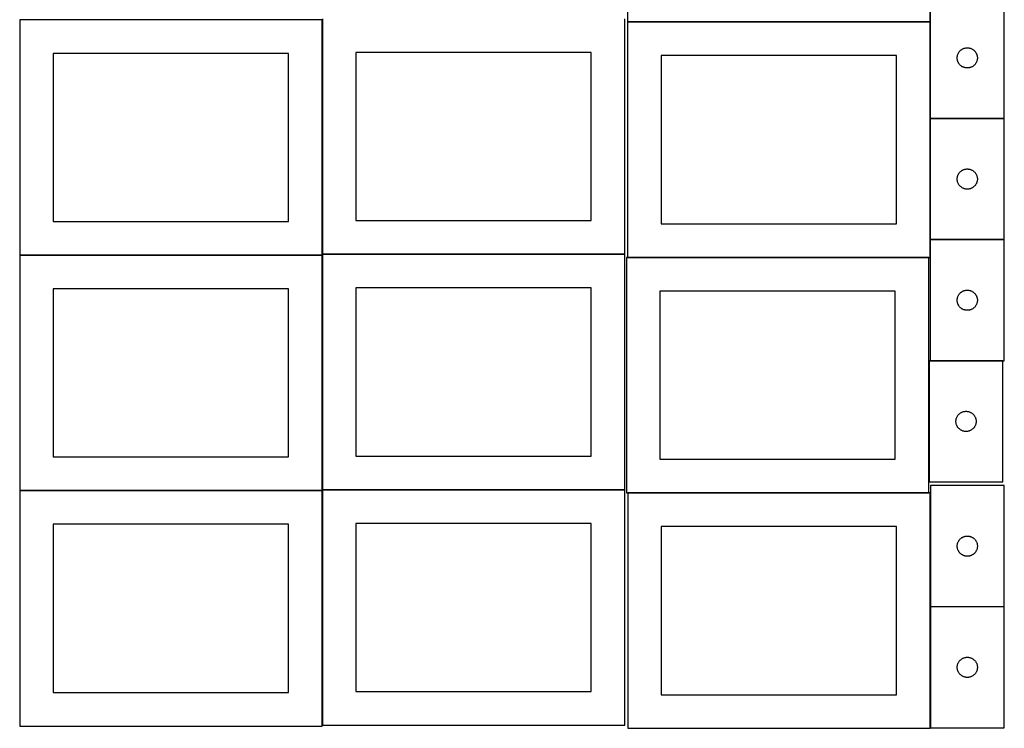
# Model space of a CAD drawing. Header units: millimetres. Extents: x 7 to 1493, y 7 to 2993.
# Tile 1 of 13: x 7 to 1471, y 7 to 1061. Entities that reach past the tile are written whole.
import ezdxf

# ---------------------------------------------------------------- set-up
doc = ezdxf.new("R2010")
doc.units = ezdxf.units.MM
doc.layers.add('COMMON', color=5, linetype='CONTINUOUS', true_color=0x0000ff)
doc.layers.add('CUT', color=7, linetype='CONTINUOUS', true_color=0x000000)

msp = doc.modelspace()

# ---------------------------------------------------------------- linework, layer by layer
at = {"layer": 'COMMON'}
for p, q in [((456.624736, 712.223822), (456.624736, 1060.899043)), ((1360.743109, 1057.633676), (910.820725, 1057.633676)), ((1360.920725, 1057.533675), (1360.920725, 914.148623)), ((1360.920725, 913.948622), (1360.920725, 733.948622)), ((1471.020726, 914.048623), (1361.020726, 914.048623)), ((1360.920725, 733.748621), (1360.920725, 707.533675)), ((1471.020726, 733.848622), (1361.020726, 733.848622)), ((456.524735, 710.799043), (6.524735, 710.799043)), ((456.624736, 362.023821), (456.624736, 710.699042)), ((906.724736, 712.123822), (456.724736, 712.123822)), ((910.820725, 707.433674), (1358.920599, 707.433674)), ((1359.020599, 553.54862), (1359.020599, 373.54862)), ((1469.1206, 553.648621), (1361.020726, 553.648621)), ((456.524735, 360.599042), (6.524735, 360.599042)), ((456.624736, 11.82382), (456.624736, 360.499041)), ((906.724736, 361.923821), (456.724736, 361.923821)), ((1358.920599, 357.233674), (910.879278, 357.233674)), ((1360.979278, 357.133673), (1360.979278, 188.049563)), ((1360.979278, 187.849562), (1360.979278, 7.849562)), ((1471.079279, 187.949563), (1361.079279, 187.949563))]:
    msp.add_line(p, q, dxfattribs=at)
at = {"layer": 'CUT'}
for p, q in [((910.743109, 1407.733676), (910.743109, 1057.733676)), ((1360.743109, 1057.733676), (1360.743109, 1407.733676)), ((1361.020726, 1094.148623), (1361.020726, 914.148623)), ((1471.020726, 914.148623), (1471.020726, 1094.148623)), ((456.524735, 1060.899043), (6.524735, 1060.899043)), ((6.524735, 1060.899043), (6.524735, 710.899043)), ((456.524735, 710.899043), (456.524735, 1060.899043)), ((456.724736, 1062.223822), (456.724736, 712.223822)), ((906.724736, 712.223822), (906.724736, 1062.223822)), ((910.743109, 1057.733676), (1360.743109, 1057.733676)), ((1360.820725, 1057.533675), (910.820725, 1057.533675)), ((910.820725, 1057.533675), (910.820725, 707.533675)), ((1360.820725, 707.533675), (1360.820725, 1057.533675)), ((406.524735, 1010.899043), (56.524735, 1010.899043)), ((56.524735, 1010.899043), (56.524735, 760.899043)), ((406.524735, 760.899043), (406.524735, 1010.899043)), ((856.724736, 1012.223822), (506.724736, 1012.223822)), ((506.724736, 1012.223822), (506.724736, 762.223822)), ((856.724736, 762.223822), (856.724736, 1012.223822)), ((1402.435192, 1010.507338), (1402.780544, 1011.198274)), ((1402.780544, 1011.198274), (1403.161006, 1011.870515)), ((1403.161006, 1011.870515), (1403.57557, 1012.522278)), ((1403.57557, 1012.522278), (1404.023137, 1013.151837)), ((1404.023137, 1013.151837), (1404.502519, 1013.75752)), ((1404.502519, 1013.75752), (1405.012445, 1014.337723)), ((1405.012445, 1014.337723), (1405.551563, 1014.890905)), ((1405.551563, 1014.890905), (1406.118444, 1015.415602)), ((1406.118444, 1015.415602), (1406.711583, 1015.91042)), ((1406.711583, 1015.91042), (1407.329409, 1016.374048)), ((1407.329409, 1016.374048), (1407.970283, 1016.805256)), ((1407.970283, 1016.805256), (1408.632505, 1017.202901)), ((1408.632505, 1017.202901), (1409.314319, 1017.565929)), ((1409.314319, 1017.565929), (1410.013917, 1017.893376)), ((1410.013917, 1017.893376), (1410.729444, 1018.184375)), ((1410.729444, 1018.184375), (1411.459003, 1018.438153)), ((1411.459003, 1018.438153), (1412.200659, 1018.654038)), ((1412.200659, 1018.654038), (1412.952445, 1018.831458)), ((1412.952445, 1018.831458), (1413.712367, 1018.969941)), ((1413.712367, 1018.969941), (1414.478411, 1019.069121)), ((1414.478411, 1019.069121), (1415.248544, 1019.128734)), ((1415.248544, 1019.128734), (1416.020726, 1019.148623)), ((1416.020726, 1019.148623), (1416.792907, 1019.128734)), ((1416.792907, 1019.128734), (1417.563041, 1019.069121)), ((1417.563041, 1019.069121), (1418.329084, 1018.969941)), ((1418.329084, 1018.969941), (1419.089007, 1018.831458)), ((1419.089007, 1018.831458), (1419.840792, 1018.654038)), ((1419.840792, 1018.654038), (1420.582448, 1018.438153)), ((1420.582448, 1018.438153), (1421.312007, 1018.184375)), ((1421.312007, 1018.184375), (1422.027534, 1017.893376)), ((1422.027534, 1017.893376), (1422.727132, 1017.565929)), ((1422.727132, 1017.565929), (1423.408947, 1017.202901)), ((1423.408947, 1017.202901), (1424.071168, 1016.805256)), ((1424.071168, 1016.805256), (1424.712042, 1016.374048)), ((1424.712042, 1016.374048), (1425.329868, 1015.91042)), ((1425.329868, 1015.91042), (1425.923007, 1015.415602)), ((1425.923007, 1015.415602), (1426.489888, 1014.890905)), ((1426.489888, 1014.890905), (1427.029006, 1014.337723)), ((1427.029006, 1014.337723), (1427.538932, 1013.75752)), ((1427.538932, 1013.75752), (1428.018314, 1013.151837)), ((1428.018314, 1013.151837), (1428.465881, 1012.522278)), ((1428.465881, 1012.522278), (1428.880445, 1011.870515)), ((1428.880445, 1011.870515), (1429.260908, 1011.198274)), ((1429.260908, 1011.198274), (1429.60626, 1010.507338)), ((1310.820725, 1007.533675), (960.820725, 1007.533675)), ((960.820725, 1007.533675), (960.820725, 757.533675)), ((1310.820725, 757.533675), (1310.820725, 1007.533675)), ((1401.025699, 1004.534841), (1401.065463, 1005.306255)), ((1401.025699, 1003.762404), (1401.025699, 1004.534841)), ((1401.065463, 1002.990991), (1401.025699, 1003.762404)), ((1401.065463, 1005.306255), (1401.144885, 1006.074598)), ((1401.144885, 1002.222647), (1401.065463, 1002.990991)), ((1401.144885, 1006.074598), (1401.263756, 1006.837834)), ((1401.263756, 1001.459411), (1401.144885, 1002.222647)), ((1401.263756, 1006.837834), (1401.42176, 1007.593939)), ((1401.42176, 1000.703306), (1401.263756, 1001.459411)), ((1401.42176, 1007.593939), (1401.618477, 1008.340907)), ((1401.618477, 999.956338), (1401.42176, 1000.703306)), ((1401.618477, 1008.340907), (1401.853387, 1009.076758)), ((1401.853387, 999.220487), (1401.618477, 999.956338)), ((1401.853387, 1009.076758), (1402.125866, 1009.799541)), ((1402.125866, 998.497704), (1401.853387, 999.220487)), ((1402.125866, 1009.799541), (1402.435192, 1010.507338)), ((1402.435192, 997.789907), (1402.125866, 998.497704)), ((1402.780544, 997.098971), (1402.435192, 997.789907)), ((1403.161006, 996.426731), (1402.780544, 997.098971)), ((1403.57557, 995.774967), (1403.161006, 996.426731)), ((1428.880445, 996.426731), (1428.465881, 995.774967)), ((1429.260908, 997.098971), (1428.880445, 996.426731)), ((1429.60626, 997.789907), (1429.260908, 997.098971)), ((1429.60626, 1010.507338), (1429.915585, 1009.799541)), ((1429.915585, 998.497704), (1429.60626, 997.789907)), ((1429.915585, 1009.799541), (1430.188064, 1009.076758)), ((1430.188064, 999.220487), (1429.915585, 998.497704)), ((1430.188064, 1009.076758), (1430.422974, 1008.340907)), ((1430.422974, 999.956338), (1430.188064, 999.220487)), ((1430.422974, 1008.340907), (1430.619691, 1007.593939)), ((1430.619691, 1000.703306), (1430.422974, 999.956338)), ((1430.619691, 1007.593939), (1430.777695, 1006.837834)), ((1430.777695, 1001.459411), (1430.619691, 1000.703306)), ((1430.777695, 1006.837834), (1430.896566, 1006.074598)), ((1430.896566, 1002.222647), (1430.777695, 1001.459411)), ((1430.896566, 1006.074598), (1430.975988, 1005.306255)), ((1430.975988, 1002.990991), (1430.896566, 1002.222647)), ((1430.975988, 1005.306255), (1431.015753, 1004.534841)), ((1431.015753, 1003.762404), (1430.975988, 1002.990991)), ((1431.015753, 1004.534841), (1431.015753, 1003.762404)), ((1404.023137, 995.145408), (1403.57557, 995.774967)), ((1404.502519, 994.539725), (1404.023137, 995.145408)), ((1405.012445, 993.959523), (1404.502519, 994.539725)), ((1405.551563, 993.40634), (1405.012445, 993.959523)), ((1406.118444, 992.881644), (1405.551563, 993.40634)), ((1406.711583, 992.386825), (1406.118444, 992.881644)), ((1407.329409, 991.923198), (1406.711583, 992.386825)), ((1407.970283, 991.491989), (1407.329409, 991.923198)), ((1408.632505, 991.094344), (1407.970283, 991.491989)), ((1409.314319, 990.731316), (1408.632505, 991.094344)), ((1410.013917, 990.403869), (1409.314319, 990.731316)), ((1410.729444, 990.11287), (1410.013917, 990.403869)), ((1411.459003, 989.859092), (1410.729444, 990.11287)), ((1412.200659, 989.643207), (1411.459003, 989.859092)), ((1412.952445, 989.465787), (1412.200659, 989.643207)), ((1413.712367, 989.327304), (1412.952445, 989.465787)), ((1414.478411, 989.228124), (1413.712367, 989.327304)), ((1415.248544, 989.168511), (1414.478411, 989.228124)), ((1416.020726, 989.148623), (1415.248544, 989.168511)), ((1416.792907, 989.168511), (1416.020726, 989.148623)), ((1417.563041, 989.228124), (1416.792907, 989.168511)), ((1418.329084, 989.327304), (1417.563041, 989.228124)), ((1419.089007, 989.465787), (1418.329084, 989.327304)), ((1419.840792, 989.643207), (1419.089007, 989.465787)), ((1420.582448, 989.859092), (1419.840792, 989.643207)), ((1421.312007, 990.11287), (1420.582448, 989.859092)), ((1422.027534, 990.403869), (1421.312007, 990.11287)), ((1422.727132, 990.731316), (1422.027534, 990.403869)), ((1423.408947, 991.094344), (1422.727132, 990.731316)), ((1424.071168, 991.491989), (1423.408947, 991.094344)), ((1424.712042, 991.923198), (1424.071168, 991.491989)), ((1425.329868, 992.386825), (1424.712042, 991.923198)), ((1425.923007, 992.881644), (1425.329868, 992.386825)), ((1426.489888, 993.40634), (1425.923007, 992.881644)), ((1427.029006, 993.959523), (1426.489888, 993.40634)), ((1427.538932, 994.539725), (1427.029006, 993.959523)), ((1428.018314, 995.145408), (1427.538932, 994.539725)), ((1428.465881, 995.774967), (1428.018314, 995.145408)), ((1361.020726, 914.148623), (1471.020726, 914.148623)), ((1471.020726, 913.948622), (1361.020726, 913.948622)), ((1361.020726, 913.948622), (1361.020726, 733.948622)), ((1471.020726, 733.948622), (1471.020726, 913.948622)), ((1405.551563, 834.690904), (1406.118444, 835.215601)), ((1406.118444, 835.215601), (1406.711583, 835.710419)), ((1406.711583, 835.710419), (1407.329409, 836.174047)), ((1407.329409, 836.174047), (1407.970283, 836.605255)), ((1407.970283, 836.605255), (1408.632505, 837.0029)), ((1408.632505, 837.0029), (1409.314319, 837.365928)), ((1409.314319, 837.365928), (1410.013917, 837.693375)), ((1410.013917, 837.693375), (1410.729444, 837.984374)), ((1410.729444, 837.984374), (1411.459003, 838.238152)), ((1411.459003, 838.238152), (1412.200659, 838.454037)), ((1412.200659, 838.454037), (1412.952445, 838.631457)), ((1412.952445, 838.631457), (1413.712367, 838.76994)), ((1413.712367, 838.76994), (1414.478411, 838.86912)), ((1414.478411, 838.86912), (1415.248544, 838.928733)), ((1415.248544, 838.928733), (1416.020726, 838.948622)), ((1416.020726, 838.948622), (1416.792907, 838.928733)), ((1416.792907, 838.928733), (1417.563041, 838.86912)), ((1417.563041, 838.86912), (1418.329084, 838.76994)), ((1418.329084, 838.76994), (1419.089007, 838.631457)), ((1419.089007, 838.631457), (1419.840792, 838.454037)), ((1419.840792, 838.454037), (1420.582448, 838.238152)), ((1420.582448, 838.238152), (1421.312007, 837.984374)), ((1421.312007, 837.984374), (1422.027534, 837.693375)), ((1422.027534, 837.693375), (1422.727132, 837.365928)), ((1422.727132, 837.365928), (1423.408947, 837.0029)), ((1423.408947, 837.0029), (1424.071168, 836.605255)), ((1424.071168, 836.605255), (1424.712042, 836.174047)), ((1424.712042, 836.174047), (1425.329868, 835.710419)), ((1425.329868, 835.710419), (1425.923007, 835.215601)), ((1425.923007, 835.215601), (1426.489888, 834.690904)), ((1401.025699, 824.33484), (1401.065463, 825.106254)), ((1401.025699, 823.562403), (1401.025699, 824.33484)), ((1401.065463, 822.79099), (1401.025699, 823.562403)), ((1401.065463, 825.106254), (1401.144885, 825.874597)), ((1401.144885, 822.022646), (1401.065463, 822.79099)), ((1401.144885, 825.874597), (1401.263756, 826.637833)), ((1401.263756, 821.25941), (1401.144885, 822.022646)), ((1401.263756, 826.637833), (1401.42176, 827.393938)), ((1401.42176, 820.503305), (1401.263756, 821.25941)), ((1401.42176, 827.393938), (1401.618477, 828.140906)), ((1401.618477, 819.756337), (1401.42176, 820.503305)), ((1401.618477, 828.140906), (1401.853387, 828.876757)), ((1401.853387, 828.876757), (1402.125866, 829.59954)), ((1402.125866, 829.59954), (1402.435192, 830.307337)), ((1402.435192, 830.307337), (1402.780544, 830.998273)), ((1402.780544, 830.998273), (1403.161006, 831.670514)), ((1403.161006, 831.670514), (1403.57557, 832.322277)), ((1403.57557, 832.322277), (1404.023137, 832.951836)), ((1404.023137, 832.951836), (1404.502519, 833.557519)), ((1404.502519, 833.557519), (1405.012445, 834.137722)), ((1405.012445, 834.137722), (1405.551563, 834.690904)), ((1426.489888, 834.690904), (1427.029006, 834.137722)), ((1427.029006, 834.137722), (1427.538932, 833.557519)), ((1427.538932, 833.557519), (1428.018314, 832.951836)), ((1428.018314, 832.951836), (1428.465881, 832.322277)), ((1428.465881, 832.322277), (1428.880445, 831.670514)), ((1428.880445, 831.670514), (1429.260908, 830.998273)), ((1429.260908, 830.998273), (1429.60626, 830.307337)), ((1429.60626, 830.307337), (1429.915585, 829.59954)), ((1429.915585, 829.59954), (1430.188064, 828.876757)), ((1430.188064, 828.876757), (1430.422974, 828.140906)), ((1430.422974, 828.140906), (1430.619691, 827.393938)), ((1430.619691, 820.503305), (1430.422974, 819.756337)), ((1430.619691, 827.393938), (1430.777695, 826.637833)), ((1430.777695, 821.25941), (1430.619691, 820.503305)), ((1430.777695, 826.637833), (1430.896566, 825.874597)), ((1430.896566, 822.022646), (1430.777695, 821.25941)), ((1430.896566, 825.874597), (1430.975988, 825.106254)), ((1430.975988, 822.79099), (1430.896566, 822.022646)), ((1430.975988, 825.106254), (1431.015753, 824.33484)), ((1431.015753, 823.562403), (1430.975988, 822.79099)), ((1431.015753, 824.33484), (1431.015753, 823.562403)), ((1401.853387, 819.020486), (1401.618477, 819.756337)), ((1402.125866, 818.297703), (1401.853387, 819.020486)), ((1402.435192, 817.589906), (1402.125866, 818.297703)), ((1402.780544, 816.89897), (1402.435192, 817.589906)), ((1403.161006, 816.22673), (1402.780544, 816.89897)), ((1403.57557, 815.574966), (1403.161006, 816.22673)), ((1404.023137, 814.945407), (1403.57557, 815.574966)), ((1404.502519, 814.339724), (1404.023137, 814.945407)), ((1405.012445, 813.759522), (1404.502519, 814.339724)), ((1405.551563, 813.206339), (1405.012445, 813.759522)), ((1406.118444, 812.681643), (1405.551563, 813.206339)), ((1406.711583, 812.186824), (1406.118444, 812.681643)), ((1407.329409, 811.723197), (1406.711583, 812.186824)), ((1407.970283, 811.291988), (1407.329409, 811.723197)), ((1408.632505, 810.894343), (1407.970283, 811.291988)), ((1409.314319, 810.531315), (1408.632505, 810.894343)), ((1410.013917, 810.203868), (1409.314319, 810.531315)), ((1410.729444, 809.912869), (1410.013917, 810.203868)), ((1411.459003, 809.659091), (1410.729444, 809.912869)), ((1412.200659, 809.443206), (1411.459003, 809.659091)), ((1412.952445, 809.265786), (1412.200659, 809.443206)), ((1413.712367, 809.127303), (1412.952445, 809.265786)), ((1414.478411, 809.028123), (1413.712367, 809.127303)), ((1415.248544, 808.96851), (1414.478411, 809.028123)), ((1416.020726, 808.948622), (1415.248544, 808.96851)), ((1416.792907, 808.96851), (1416.020726, 808.948622)), ((1417.563041, 809.028123), (1416.792907, 808.96851)), ((1418.329084, 809.127303), (1417.563041, 809.028123)), ((1419.089007, 809.265786), (1418.329084, 809.127303)), ((1419.840792, 809.443206), (1419.089007, 809.265786)), ((1420.582448, 809.659091), (1419.840792, 809.443206)), ((1421.312007, 809.912869), (1420.582448, 809.659091)), ((1422.027534, 810.203868), (1421.312007, 809.912869)), ((1422.727132, 810.531315), (1422.027534, 810.203868)), ((1423.408947, 810.894343), (1422.727132, 810.531315)), ((1424.071168, 811.291988), (1423.408947, 810.894343)), ((1424.712042, 811.723197), (1424.071168, 811.291988)), ((1425.329868, 812.186824), (1424.712042, 811.723197)), ((1425.923007, 812.681643), (1425.329868, 812.186824)), ((1426.489888, 813.206339), (1425.923007, 812.681643)), ((1427.029006, 813.759522), (1426.489888, 813.206339)), ((1427.538932, 814.339724), (1427.029006, 813.759522)), ((1428.018314, 814.945407), (1427.538932, 814.339724)), ((1428.465881, 815.574966), (1428.018314, 814.945407)), ((1428.880445, 816.22673), (1428.465881, 815.574966)), ((1429.260908, 816.89897), (1428.880445, 816.22673)), ((1429.60626, 817.589906), (1429.260908, 816.89897)), ((1429.915585, 818.297703), (1429.60626, 817.589906)), ((1430.188064, 819.020486), (1429.915585, 818.297703)), ((1430.422974, 819.756337), (1430.188064, 819.020486)), ((506.724736, 762.223822), (856.724736, 762.223822)), ((56.524735, 760.899043), (406.524735, 760.899043)), ((960.820725, 757.533675), (1310.820725, 757.533675)), ((1361.020726, 733.948622), (1471.020726, 733.948622)), ((1471.020726, 733.748621), (1361.020726, 733.748621)), ((1361.020726, 733.748621), (1361.020726, 553.748621)), ((1471.020726, 553.748621), (1471.020726, 733.748621)), ((6.524735, 710.899043), (456.524735, 710.899043)), ((456.524735, 710.699042), (6.524735, 710.699042)), ((6.524735, 710.699042), (6.524735, 360.699042)), ((456.524735, 360.699042), (456.524735, 710.699042)), ((456.724736, 712.223822), (906.724736, 712.223822)), ((906.724736, 712.023821), (456.724736, 712.023821)), ((456.724736, 712.023821), (456.724736, 362.023821)), ((906.724736, 362.023821), (906.724736, 712.023821)), ((1358.920599, 707.333674), (908.920599, 707.333674)), ((908.920599, 707.333674), (908.920599, 357.333674)), ((910.820725, 707.533675), (1360.820725, 707.533675)), ((1358.920599, 357.333674), (1358.920599, 707.333674)), ((406.524735, 660.699042), (56.524735, 660.699042)), ((56.524735, 660.699042), (56.524735, 410.699042)), ((406.524735, 410.699042), (406.524735, 660.699042)), ((856.724736, 662.023821), (506.724736, 662.023821)), ((506.724736, 662.023821), (506.724736, 412.023821)), ((856.724736, 412.023821), (856.724736, 662.023821)), ((1308.920599, 657.333674), (958.920599, 657.333674)), ((958.920599, 657.333674), (958.920599, 407.333674)), ((1308.920599, 407.333674), (1308.920599, 657.333674)), ((1401.025699, 644.134839), (1401.065463, 644.906253)), ((1401.065463, 644.906253), (1401.144885, 645.674596)), ((1401.144885, 645.674596), (1401.263756, 646.437832)), ((1401.263756, 646.437832), (1401.42176, 647.193937)), ((1401.42176, 647.193937), (1401.618477, 647.940905)), ((1401.618477, 647.940905), (1401.853387, 648.676756)), ((1401.853387, 648.676756), (1402.125866, 649.399539)), ((1402.125866, 649.399539), (1402.435192, 650.107336)), ((1402.435192, 650.107336), (1402.780544, 650.798272)), ((1402.780544, 650.798272), (1403.161006, 651.470513)), ((1403.161006, 651.470513), (1403.57557, 652.122276)), ((1403.57557, 652.122276), (1404.023137, 652.751835)), ((1404.023137, 652.751835), (1404.502519, 653.357518)), ((1404.502519, 653.357518), (1405.012445, 653.937721)), ((1405.012445, 653.937721), (1405.551563, 654.490903)), ((1405.551563, 654.490903), (1406.118444, 655.0156)), ((1406.118444, 655.0156), (1406.711583, 655.510418)), ((1406.711583, 655.510418), (1407.329409, 655.974046)), ((1407.329409, 655.974046), (1407.970283, 656.405254)), ((1407.970283, 656.405254), (1408.632505, 656.802899)), ((1408.632505, 656.802899), (1409.314319, 657.165927)), ((1409.314319, 657.165927), (1410.013917, 657.493374)), ((1410.013917, 657.493374), (1410.729444, 657.784373)), ((1410.729444, 657.784373), (1411.459003, 658.038151)), ((1411.459003, 658.038151), (1412.200659, 658.254036)), ((1412.200659, 658.254036), (1412.952445, 658.431456)), ((1412.952445, 658.431456), (1413.712367, 658.569939)), ((1413.712367, 658.569939), (1414.478411, 658.669119)), ((1414.478411, 658.669119), (1415.248544, 658.728732)), ((1415.248544, 658.728732), (1416.020726, 658.748621)), ((1416.020726, 658.748621), (1416.792907, 658.728732)), ((1416.792907, 658.728732), (1417.563041, 658.669119)), ((1417.563041, 658.669119), (1418.329084, 658.569939)), ((1418.329084, 658.569939), (1419.089007, 658.431456)), ((1419.089007, 658.431456), (1419.840792, 658.254036)), ((1419.840792, 658.254036), (1420.582448, 658.038151)), ((1420.582448, 658.038151), (1421.312007, 657.784373)), ((1421.312007, 657.784373), (1422.027534, 657.493374)), ((1422.027534, 657.493374), (1422.727132, 657.165927)), ((1422.727132, 657.165927), (1423.408947, 656.802899)), ((1423.408947, 656.802899), (1424.071168, 656.405254)), ((1424.071168, 656.405254), (1424.712042, 655.974046)), ((1424.712042, 655.974046), (1425.329868, 655.510418)), ((1425.329868, 655.510418), (1425.923007, 655.0156)), ((1425.923007, 655.0156), (1426.489888, 654.490903)), ((1426.489888, 654.490903), (1427.029006, 653.937721)), ((1427.029006, 653.937721), (1427.538932, 653.357518)), ((1427.538932, 653.357518), (1428.018314, 652.751835)), ((1428.018314, 652.751835), (1428.465881, 652.122276)), ((1428.465881, 652.122276), (1428.880445, 651.470513)), ((1428.880445, 651.470513), (1429.260908, 650.798272)), ((1429.260908, 650.798272), (1429.60626, 650.107336)), ((1429.60626, 650.107336), (1429.915585, 649.399539)), ((1429.915585, 649.399539), (1430.188064, 648.676756)), ((1430.188064, 648.676756), (1430.422974, 647.940905)), ((1430.422974, 647.940905), (1430.619691, 647.193937)), ((1430.619691, 647.193937), (1430.777695, 646.437832)), ((1430.777695, 646.437832), (1430.896566, 645.674596)), ((1430.896566, 645.674596), (1430.975988, 644.906253)), ((1430.975988, 644.906253), (1431.015753, 644.134839)), ((1401.025699, 643.362402), (1401.025699, 644.134839)), ((1401.065463, 642.590989), (1401.025699, 643.362402)), ((1401.144885, 641.822645), (1401.065463, 642.590989)), ((1401.263756, 641.059409), (1401.144885, 641.822645)), ((1401.42176, 640.303304), (1401.263756, 641.059409)), ((1401.618477, 639.556336), (1401.42176, 640.303304)), ((1401.853387, 638.820485), (1401.618477, 639.556336)), ((1402.125866, 638.097702), (1401.853387, 638.820485)), ((1402.435192, 637.389905), (1402.125866, 638.097702)), ((1402.780544, 636.698969), (1402.435192, 637.389905)), ((1403.161006, 636.026729), (1402.780544, 636.698969)), ((1403.57557, 635.374965), (1403.161006, 636.026729)), ((1404.023137, 634.745406), (1403.57557, 635.374965)), ((1404.502519, 634.139723), (1404.023137, 634.745406)), ((1405.012445, 633.559521), (1404.502519, 634.139723)), ((1405.551563, 633.006338), (1405.012445, 633.559521)), ((1406.118444, 632.481642), (1405.551563, 633.006338)), ((1406.711583, 631.986823), (1406.118444, 632.481642)), ((1407.329409, 631.523196), (1406.711583, 631.986823)), ((1407.970283, 631.091987), (1407.329409, 631.523196)), ((1408.632505, 630.694342), (1407.970283, 631.091987)), ((1409.314319, 630.331314), (1408.632505, 630.694342)), ((1410.013917, 630.003867), (1409.314319, 630.331314)), ((1410.729444, 629.712868), (1410.013917, 630.003867)), ((1422.027534, 630.003867), (1421.312007, 629.712868)), ((1422.727132, 630.331314), (1422.027534, 630.003867)), ((1423.408947, 630.694342), (1422.727132, 630.331314)), ((1424.071168, 631.091987), (1423.408947, 630.694342)), ((1424.712042, 631.523196), (1424.071168, 631.091987)), ((1425.329868, 631.986823), (1424.712042, 631.523196)), ((1425.923007, 632.481642), (1425.329868, 631.986823)), ((1426.489888, 633.006338), (1425.923007, 632.481642)), ((1427.029006, 633.559521), (1426.489888, 633.006338)), ((1427.538932, 634.139723), (1427.029006, 633.559521)), ((1428.018314, 634.745406), (1427.538932, 634.139723)), ((1428.465881, 635.374965), (1428.018314, 634.745406)), ((1428.880445, 636.026729), (1428.465881, 635.374965)), ((1429.260908, 636.698969), (1428.880445, 636.026729)), ((1429.60626, 637.389905), (1429.260908, 636.698969)), ((1429.915585, 638.097702), (1429.60626, 637.389905)), ((1430.188064, 638.820485), (1429.915585, 638.097702)), ((1430.422974, 639.556336), (1430.188064, 638.820485)), ((1430.619691, 640.303304), (1430.422974, 639.556336)), ((1430.777695, 641.059409), (1430.619691, 640.303304)), ((1430.896566, 641.822645), (1430.777695, 641.059409)), ((1430.975988, 642.590989), (1430.896566, 641.822645)), ((1431.015753, 643.362402), (1430.975988, 642.590989)), ((1431.015753, 644.134839), (1431.015753, 643.362402)), ((1411.459003, 629.45909), (1410.729444, 629.712868)), ((1412.200659, 629.243205), (1411.459003, 629.45909)), ((1412.952445, 629.065785), (1412.200659, 629.243205)), ((1413.712367, 628.927302), (1412.952445, 629.065785)), ((1414.478411, 628.828122), (1413.712367, 628.927302)), ((1415.248544, 628.768509), (1414.478411, 628.828122)), ((1416.020726, 628.748621), (1415.248544, 628.768509)), ((1416.792907, 628.768509), (1416.020726, 628.748621)), ((1417.563041, 628.828122), (1416.792907, 628.768509)), ((1418.329084, 628.927302), (1417.563041, 628.828122)), ((1419.089007, 629.065785), (1418.329084, 628.927302)), ((1419.840792, 629.243205), (1419.089007, 629.065785)), ((1420.582448, 629.45909), (1419.840792, 629.243205)), ((1421.312007, 629.712868), (1420.582448, 629.45909)), ((1469.1206, 553.54862), (1359.1206, 553.54862)), ((1359.1206, 553.54862), (1359.1206, 373.54862)), ((1361.020726, 553.748621), (1471.020726, 553.748621)), ((1469.1206, 373.54862), (1469.1206, 553.54862)), ((1399.953261, 468.476755), (1400.22574, 469.199538)), ((1400.22574, 469.199538), (1400.535066, 469.907335)), ((1400.535066, 469.907335), (1400.880418, 470.598271)), ((1400.880418, 470.598271), (1401.26088, 471.270512)), ((1401.26088, 471.270512), (1401.675445, 471.922275)), ((1401.675445, 471.922275), (1402.123011, 472.551834)), ((1402.123011, 472.551834), (1402.602393, 473.157517)), ((1402.602393, 473.157517), (1403.112319, 473.73772)), ((1403.112319, 473.73772), (1403.651438, 474.290902)), ((1403.651438, 474.290902), (1404.218318, 474.815599)), ((1404.218318, 474.815599), (1404.811458, 475.310417)), ((1404.811458, 475.310417), (1405.429283, 475.774045)), ((1405.429283, 475.774045), (1406.070157, 476.205253)), ((1406.070157, 476.205253), (1406.732379, 476.602898)), ((1406.732379, 476.602898), (1407.414193, 476.965926)), ((1407.414193, 476.965926), (1408.113791, 477.293373)), ((1408.113791, 477.293373), (1408.829319, 477.584372)), ((1408.829319, 477.584372), (1409.558877, 477.83815)), ((1409.558877, 477.83815), (1410.300533, 478.054035)), ((1410.300533, 478.054035), (1411.052319, 478.231455)), ((1411.052319, 478.231455), (1411.812241, 478.369938)), ((1411.812241, 478.369938), (1412.578285, 478.469118)), ((1412.578285, 478.469118), (1413.348419, 478.528731)), ((1413.348419, 478.528731), (1414.1206, 478.54862)), ((1414.1206, 478.54862), (1414.892781, 478.528731)), ((1414.892781, 478.528731), (1415.662915, 478.469118)), ((1415.662915, 478.469118), (1416.428959, 478.369938)), ((1416.428959, 478.369938), (1417.188881, 478.231455)), ((1417.188881, 478.231455), (1417.940667, 478.054035)), ((1417.940667, 478.054035), (1418.682322, 477.83815)), ((1418.682322, 477.83815), (1419.411881, 477.584372)), ((1419.411881, 477.584372), (1420.127408, 477.293373)), ((1420.127408, 477.293373), (1420.827007, 476.965926)), ((1420.827007, 476.965926), (1421.508821, 476.602898)), ((1421.508821, 476.602898), (1422.171043, 476.205253)), ((1422.171043, 476.205253), (1422.811916, 475.774045)), ((1422.811916, 475.774045), (1423.429742, 475.310417)), ((1423.429742, 475.310417), (1424.022882, 474.815599)), ((1424.022882, 474.815599), (1424.589762, 474.290902)), ((1424.589762, 474.290902), (1425.12888, 473.73772)), ((1425.12888, 473.73772), (1425.638807, 473.157517)), ((1425.638807, 473.157517), (1426.118189, 472.551834)), ((1426.118189, 472.551834), (1426.565755, 471.922275)), ((1426.565755, 471.922275), (1426.980319, 471.270512)), ((1426.980319, 471.270512), (1427.360782, 470.598271)), ((1427.360782, 470.598271), (1427.706134, 469.907335)), ((1427.706134, 469.907335), (1428.015459, 469.199538)), ((1428.015459, 469.199538), (1428.287938, 468.476755)), ((1399.125573, 463.934838), (1399.165337, 464.706252)), ((1399.125573, 463.162401), (1399.125573, 463.934838)), ((1399.165337, 462.390988), (1399.125573, 463.162401)), ((1399.165337, 464.706252), (1399.24476, 465.474595)), ((1399.24476, 461.622644), (1399.165337, 462.390988)), ((1399.24476, 465.474595), (1399.363631, 466.237831)), ((1399.363631, 460.859408), (1399.24476, 461.622644)), ((1399.363631, 466.237831), (1399.521634, 466.993936)), ((1399.521634, 460.103303), (1399.363631, 460.859408)), ((1399.521634, 466.993936), (1399.718352, 467.740904)), ((1399.718352, 459.356335), (1399.521634, 460.103303)), ((1399.718352, 467.740904), (1399.953261, 468.476755)), ((1399.953261, 458.620484), (1399.718352, 459.356335)), ((1400.22574, 457.897701), (1399.953261, 458.620484)), ((1400.535066, 457.189904), (1400.22574, 457.897701)), ((1400.880418, 456.498968), (1400.535066, 457.189904)), ((1401.26088, 455.826728), (1400.880418, 456.498968)), ((1401.675445, 455.174964), (1401.26088, 455.826728)), ((1402.123011, 454.545405), (1401.675445, 455.174964)), ((1402.602393, 453.939722), (1402.123011, 454.545405)), ((1426.118189, 454.545405), (1425.638807, 453.939722)), ((1426.565755, 455.174964), (1426.118189, 454.545405)), ((1426.980319, 455.826728), (1426.565755, 455.174964)), ((1427.360782, 456.498968), (1426.980319, 455.826728)), ((1427.706134, 457.189904), (1427.360782, 456.498968)), ((1428.015459, 457.897701), (1427.706134, 457.189904)), ((1428.287938, 458.620484), (1428.015459, 457.897701)), ((1428.287938, 468.476755), (1428.522848, 467.740904)), ((1428.522848, 459.356335), (1428.287938, 458.620484)), ((1428.522848, 467.740904), (1428.719565, 466.993936)), ((1428.719565, 460.103303), (1428.522848, 459.356335)), ((1428.719565, 466.993936), (1428.877569, 466.237831)), ((1428.877569, 460.859408), (1428.719565, 460.103303)), ((1428.877569, 466.237831), (1428.99644, 465.474595)), ((1428.99644, 461.622644), (1428.877569, 460.859408)), ((1428.99644, 465.474595), (1429.075863, 464.706252)), ((1429.075863, 462.390988), (1428.99644, 461.622644)), ((1429.075863, 464.706252), (1429.115627, 463.934838)), ((1429.115627, 463.162401), (1429.075863, 462.390988)), ((1429.115627, 463.934838), (1429.115627, 463.162401)), ((1403.112319, 453.35952), (1402.602393, 453.939722)), ((1403.651438, 452.806337), (1403.112319, 453.35952)), ((1404.218318, 452.281641), (1403.651438, 452.806337)), ((1404.811458, 451.786822), (1404.218318, 452.281641)), ((1405.429283, 451.323195), (1404.811458, 451.786822)), ((1406.070157, 450.891986), (1405.429283, 451.323195)), ((1406.732379, 450.494341), (1406.070157, 450.891986)), ((1407.414193, 450.131313), (1406.732379, 450.494341)), ((1408.113791, 449.803866), (1407.414193, 450.131313)), ((1408.829319, 449.512867), (1408.113791, 449.803866)), ((1409.558877, 449.259089), (1408.829319, 449.512867)), ((1410.300533, 449.043204), (1409.558877, 449.259089)), ((1411.052319, 448.865784), (1410.300533, 449.043204)), ((1411.812241, 448.727301), (1411.052319, 448.865784)), ((1412.578285, 448.628121), (1411.812241, 448.727301)), ((1413.348419, 448.568508), (1412.578285, 448.628121)), ((1414.1206, 448.54862), (1413.348419, 448.568508)), ((1414.892781, 448.568508), (1414.1206, 448.54862)), ((1415.662915, 448.628121), (1414.892781, 448.568508)), ((1416.428959, 448.727301), (1415.662915, 448.628121)), ((1417.188881, 448.865784), (1416.428959, 448.727301)), ((1417.940667, 449.043204), (1417.188881, 448.865784)), ((1418.682322, 449.259089), (1417.940667, 449.043204)), ((1419.411881, 449.512867), (1418.682322, 449.259089)), ((1420.127408, 449.803866), (1419.411881, 449.512867)), ((1420.827007, 450.131313), (1420.127408, 449.803866)), ((1421.508821, 450.494341), (1420.827007, 450.131313)), ((1422.171043, 450.891986), (1421.508821, 450.494341)), ((1422.811916, 451.323195), (1422.171043, 450.891986)), ((1423.429742, 451.786822), (1422.811916, 451.323195)), ((1424.022882, 452.281641), (1423.429742, 451.786822)), ((1424.589762, 452.806337), (1424.022882, 452.281641)), ((1425.12888, 453.35952), (1424.589762, 452.806337)), ((1425.638807, 453.939722), (1425.12888, 453.35952)), ((56.524735, 410.699042), (406.524735, 410.699042)), ((506.724736, 412.023821), (856.724736, 412.023821)), ((958.920599, 407.333674), (1308.920599, 407.333674)), ((1359.1206, 373.54862), (1469.1206, 373.54862)), ((1471.079279, 368.049563), (1361.079279, 368.049563)), ((1361.079279, 368.049563), (1361.079279, 188.049563)), ((1471.079279, 188.049563), (1471.079279, 368.049563)), ((6.524735, 360.699042), (456.524735, 360.699042)), ((456.524735, 360.499041), (6.524735, 360.499041)), ((6.524735, 360.499041), (6.524735, 10.499041)), ((456.524735, 10.499041), (456.524735, 360.499041)), ((456.724736, 362.023821), (906.724736, 362.023821)), ((906.724736, 361.82382), (456.724736, 361.82382)), ((456.724736, 361.82382), (456.724736, 11.82382)), ((906.724736, 11.82382), (906.724736, 361.82382)), ((908.920599, 357.333674), (1358.920599, 357.333674)), ((1360.879278, 357.133673), (910.879278, 357.133673)), ((910.879278, 357.133673), (910.879278, 7.133673)), ((1360.879278, 7.133673), (1360.879278, 357.133673)), ((406.524735, 310.499041), (56.524735, 310.499041)), ((56.524735, 310.499041), (56.524735, 60.499041)), ((406.524735, 60.499041), (406.524735, 310.499041)), ((856.724736, 311.82382), (506.724736, 311.82382)), ((506.724736, 311.82382), (506.724736, 61.82382)), ((856.724736, 61.82382), (856.724736, 311.82382)), ((1310.879278, 307.133673), (960.879278, 307.133673)), ((960.879278, 307.133673), (960.879278, 57.133673)), ((1310.879278, 57.133673), (1310.879278, 307.133673)), ((1413.77092, 292.870881), (1414.536964, 292.970061)), ((1414.536964, 292.970061), (1415.307098, 293.029674)), ((1415.307098, 293.029674), (1416.079279, 293.049563)), ((1416.079279, 293.049563), (1416.85146, 293.029674)), ((1416.85146, 293.029674), (1417.621594, 292.970061)), ((1417.621594, 292.970061), (1418.387638, 292.870881)), ((1401.084252, 278.435781), (1401.124016, 279.207194)), ((1401.084252, 277.663344), (1401.084252, 278.435781)), ((1401.124016, 279.207194), (1401.203439, 279.975538)), ((1401.203439, 279.975538), (1401.32231, 280.738774)), ((1401.32231, 280.738774), (1401.480313, 281.494879)), ((1401.480313, 281.494879), (1401.677031, 282.241847)), ((1401.677031, 282.241847), (1401.911941, 282.977698)), ((1401.911941, 282.977698), (1402.18442, 283.700481)), ((1402.18442, 283.700481), (1402.493745, 284.408278)), ((1402.493745, 284.408278), (1402.839097, 285.099214)), ((1402.839097, 285.099214), (1403.21956, 285.771455)), ((1403.21956, 285.771455), (1403.634124, 286.423218)), ((1403.634124, 286.423218), (1404.08169, 287.052777)), ((1404.08169, 287.052777), (1404.561072, 287.65846)), ((1404.561072, 287.65846), (1405.070999, 288.238663)), ((1405.070999, 288.238663), (1405.610117, 288.791845)), ((1405.610117, 288.791845), (1406.176997, 289.316541)), ((1406.176997, 289.316541), (1406.770137, 289.81136)), ((1406.770137, 289.81136), (1407.387963, 290.274988)), ((1407.387963, 290.274988), (1408.028836, 290.706196)), ((1408.028836, 290.706196), (1408.691058, 291.103841)), ((1408.691058, 291.103841), (1409.372872, 291.466869)), ((1409.372872, 291.466869), (1410.07247, 291.794316)), ((1410.07247, 291.794316), (1410.787998, 292.085315)), ((1410.787998, 292.085315), (1411.517557, 292.339093)), ((1411.517557, 292.339093), (1412.259212, 292.554978)), ((1412.259212, 292.554978), (1413.010998, 292.732398)), ((1413.010998, 292.732398), (1413.77092, 292.870881)), ((1418.387638, 292.870881), (1419.14756, 292.732398)), ((1419.14756, 292.732398), (1419.899346, 292.554978)), ((1419.899346, 292.554978), (1420.641002, 292.339093)), ((1420.641002, 292.339093), (1421.37056, 292.085315)), ((1421.37056, 292.085315), (1422.086088, 291.794316)), ((1422.086088, 291.794316), (1422.785686, 291.466869)), ((1422.785686, 291.466869), (1423.4675, 291.103841)), ((1423.4675, 291.103841), (1424.129722, 290.706196)), ((1424.129722, 290.706196), (1424.770596, 290.274988)), ((1424.770596, 290.274988), (1425.388421, 289.81136)), ((1425.388421, 289.81136), (1425.981561, 289.316541)), ((1425.981561, 289.316541), (1426.548441, 288.791845)), ((1426.548441, 288.791845), (1427.08756, 288.238663)), ((1427.08756, 288.238663), (1427.597486, 287.65846)), ((1427.597486, 287.65846), (1428.076868, 287.052777)), ((1428.076868, 287.052777), (1428.524434, 286.423218)), ((1428.524434, 286.423218), (1428.938999, 285.771455)), ((1428.938999, 285.771455), (1429.319461, 285.099214)), ((1429.319461, 285.099214), (1429.664813, 284.408278)), ((1429.664813, 284.408278), (1429.974139, 283.700481)), ((1429.974139, 283.700481), (1430.246618, 282.977698)), ((1430.246618, 282.977698), (1430.481527, 282.241847)), ((1430.481527, 282.241847), (1430.678245, 281.494879)), ((1430.678245, 281.494879), (1430.836248, 280.738774)), ((1430.836248, 280.738774), (1430.955119, 279.975538)), ((1430.955119, 279.975538), (1431.034542, 279.207194)), ((1431.034542, 279.207194), (1431.074306, 278.435781)), ((1431.074306, 278.435781), (1431.074306, 277.663344)), ((1401.124016, 276.891931), (1401.084252, 277.663344)), ((1401.203439, 276.123587), (1401.124016, 276.891931)), ((1401.32231, 275.360351), (1401.203439, 276.123587)), ((1401.480313, 274.604246), (1401.32231, 275.360351)), ((1401.677031, 273.857278), (1401.480313, 274.604246)), ((1401.911941, 273.121427), (1401.677031, 273.857278)), ((1402.18442, 272.398644), (1401.911941, 273.121427)), ((1402.493745, 271.690847), (1402.18442, 272.398644)), ((1402.839097, 270.999911), (1402.493745, 271.690847)), ((1403.21956, 270.327671), (1402.839097, 270.999911)), ((1403.634124, 269.675907), (1403.21956, 270.327671)), ((1404.08169, 269.046348), (1403.634124, 269.675907)), ((1404.561072, 268.440665), (1404.08169, 269.046348)), ((1405.070999, 267.860462), (1404.561072, 268.440665)), ((1405.610117, 267.30728), (1405.070999, 267.860462)), ((1406.176997, 266.782584), (1405.610117, 267.30728)), ((1406.770137, 266.287765), (1406.176997, 266.782584)), ((1407.387963, 265.824137), (1406.770137, 266.287765)), ((1408.028836, 265.392929), (1407.387963, 265.824137)), ((1408.691058, 264.995284), (1408.028836, 265.392929)), ((1409.372872, 264.632256), (1408.691058, 264.995284)), ((1410.07247, 264.304809), (1409.372872, 264.632256)), ((1410.787998, 264.01381), (1410.07247, 264.304809)), ((1411.517557, 263.760032), (1410.787998, 264.01381)), ((1412.259212, 263.544147), (1411.517557, 263.760032)), ((1420.641002, 263.760032), (1419.899346, 263.544147)), ((1421.37056, 264.01381), (1420.641002, 263.760032)), ((1422.086088, 264.304809), (1421.37056, 264.01381)), ((1422.785686, 264.632256), (1422.086088, 264.304809)), ((1423.4675, 264.995284), (1422.785686, 264.632256)), ((1424.129722, 265.392929), (1423.4675, 264.995284)), ((1424.770596, 265.824137), (1424.129722, 265.392929)), ((1425.388421, 266.287765), (1424.770596, 265.824137)), ((1425.981561, 266.782584), (1425.388421, 266.287765)), ((1426.548441, 267.30728), (1425.981561, 266.782584)), ((1427.08756, 267.860462), (1426.548441, 267.30728)), ((1427.597486, 268.440665), (1427.08756, 267.860462)), ((1428.076868, 269.046348), (1427.597486, 268.440665)), ((1428.524434, 269.675907), (1428.076868, 269.046348)), ((1428.938999, 270.327671), (1428.524434, 269.675907)), ((1429.319461, 270.999911), (1428.938999, 270.327671)), ((1429.664813, 271.690847), (1429.319461, 270.999911)), ((1429.974139, 272.398644), (1429.664813, 271.690847)), ((1430.246618, 273.121427), (1429.974139, 272.398644)), ((1430.481527, 273.857278), (1430.246618, 273.121427)), ((1430.678245, 274.604246), (1430.481527, 273.857278)), ((1430.836248, 275.360351), (1430.678245, 274.604246)), ((1430.955119, 276.123587), (1430.836248, 275.360351)), ((1431.034542, 276.891931), (1430.955119, 276.123587)), ((1431.074306, 277.663344), (1431.034542, 276.891931)), ((1413.010998, 263.366727), (1412.259212, 263.544147)), ((1413.77092, 263.228244), (1413.010998, 263.366727)), ((1414.536964, 263.129064), (1413.77092, 263.228244)), ((1415.307098, 263.069451), (1414.536964, 263.129064)), ((1416.079279, 263.049563), (1415.307098, 263.069451)), ((1416.85146, 263.069451), (1416.079279, 263.049563)), ((1417.621594, 263.129064), (1416.85146, 263.069451)), ((1418.387638, 263.228244), (1417.621594, 263.129064)), ((1419.14756, 263.366727), (1418.387638, 263.228244)), ((1419.899346, 263.544147), (1419.14756, 263.366727)), ((1361.079279, 188.049563), (1471.079279, 188.049563)), ((1471.079279, 187.849562), (1361.079279, 187.849562)), ((1361.079279, 187.849562), (1361.079279, 7.849562)), ((1471.079279, 7.849562), (1471.079279, 187.849562)), ((1401.677031, 102.041846), (1401.911941, 102.777697)), ((1401.911941, 102.777697), (1402.18442, 103.50048)), ((1402.18442, 103.50048), (1402.493745, 104.208277)), ((1402.493745, 104.208277), (1402.839097, 104.899213)), ((1402.839097, 104.899213), (1403.21956, 105.571454)), ((1403.21956, 105.571454), (1403.634124, 106.223217)), ((1403.634124, 106.223217), (1404.08169, 106.852776)), ((1404.08169, 106.852776), (1404.561072, 107.458459)), ((1404.561072, 107.458459), (1405.070999, 108.038662)), ((1405.070999, 108.038662), (1405.610117, 108.591844)), ((1405.610117, 108.591844), (1406.176997, 109.11654)), ((1406.176997, 109.11654), (1406.770137, 109.611359)), ((1406.770137, 109.611359), (1407.387963, 110.074987)), ((1407.387963, 110.074987), (1408.028836, 110.506195)), ((1408.028836, 110.506195), (1408.691058, 110.90384)), ((1408.691058, 110.90384), (1409.372872, 111.266868)), ((1409.372872, 111.266868), (1410.07247, 111.594315)), ((1410.07247, 111.594315), (1410.787998, 111.885314)), ((1410.787998, 111.885314), (1411.517557, 112.139092)), ((1411.517557, 112.139092), (1412.259212, 112.354977)), ((1412.259212, 112.354977), (1413.010998, 112.532397)), ((1413.010998, 112.532397), (1413.77092, 112.67088)), ((1413.77092, 112.67088), (1414.536964, 112.77006)), ((1414.536964, 112.77006), (1415.307098, 112.829673)), ((1415.307098, 112.829673), (1416.079279, 112.849562)), ((1416.079279, 112.849562), (1416.85146, 112.829673)), ((1416.85146, 112.829673), (1417.621594, 112.77006)), ((1417.621594, 112.77006), (1418.387638, 112.67088)), ((1418.387638, 112.67088), (1419.14756, 112.532397)), ((1419.14756, 112.532397), (1419.899346, 112.354977)), ((1419.899346, 112.354977), (1420.641002, 112.139092)), ((1420.641002, 112.139092), (1421.37056, 111.885314)), ((1421.37056, 111.885314), (1422.086088, 111.594315)), ((1422.086088, 111.594315), (1422.785686, 111.266868)), ((1422.785686, 111.266868), (1423.4675, 110.90384)), ((1423.4675, 110.90384), (1424.129722, 110.506195)), ((1424.129722, 110.506195), (1424.770596, 110.074987)), ((1424.770596, 110.074987), (1425.388421, 109.611359)), ((1425.388421, 109.611359), (1425.981561, 109.11654)), ((1425.981561, 109.11654), (1426.548441, 108.591844)), ((1426.548441, 108.591844), (1427.08756, 108.038662)), ((1427.08756, 108.038662), (1427.597486, 107.458459)), ((1427.597486, 107.458459), (1428.076868, 106.852776)), ((1428.076868, 106.852776), (1428.524434, 106.223217)), ((1428.524434, 106.223217), (1428.938999, 105.571454)), ((1428.938999, 105.571454), (1429.319461, 104.899213)), ((1429.319461, 104.899213), (1429.664813, 104.208277)), ((1429.664813, 104.208277), (1429.974139, 103.50048)), ((1429.974139, 103.50048), (1430.246618, 102.777697)), ((1430.246618, 102.777697), (1430.481527, 102.041846)), ((1401.084252, 98.23578), (1401.124016, 99.007193)), ((1401.084252, 97.463343), (1401.084252, 98.23578)), ((1401.124016, 96.69193), (1401.084252, 97.463343)), ((1401.124016, 99.007193), (1401.203439, 99.775537)), ((1401.203439, 95.923586), (1401.124016, 96.69193)), ((1401.203439, 99.775537), (1401.32231, 100.538773)), ((1401.32231, 95.16035), (1401.203439, 95.923586)), ((1401.32231, 100.538773), (1401.480313, 101.294878)), ((1401.480313, 94.404245), (1401.32231, 95.16035)), ((1401.480313, 101.294878), (1401.677031, 102.041846)), ((1401.677031, 93.657277), (1401.480313, 94.404245)), ((1401.911941, 92.921426), (1401.677031, 93.657277)), ((1402.18442, 92.198643), (1401.911941, 92.921426)), ((1402.493745, 91.490846), (1402.18442, 92.198643)), ((1402.839097, 90.79991), (1402.493745, 91.490846)), ((1403.21956, 90.12767), (1402.839097, 90.79991)), ((1403.634124, 89.475906), (1403.21956, 90.12767)), ((1404.08169, 88.846347), (1403.634124, 89.475906)), ((1404.561072, 88.240664), (1404.08169, 88.846347)), ((1405.070999, 87.660461), (1404.561072, 88.240664)), ((1427.597486, 88.240664), (1427.08756, 87.660461)), ((1428.076868, 88.846347), (1427.597486, 88.240664)), ((1428.524434, 89.475906), (1428.076868, 88.846347)), ((1428.938999, 90.12767), (1428.524434, 89.475906)), ((1429.319461, 90.79991), (1428.938999, 90.12767)), ((1429.664813, 91.490846), (1429.319461, 90.79991)), ((1429.974139, 92.198643), (1429.664813, 91.490846)), ((1430.246618, 92.921426), (1429.974139, 92.198643)), ((1430.481527, 93.657277), (1430.246618, 92.921426)), ((1430.481527, 102.041846), (1430.678245, 101.294878)), ((1430.678245, 94.404245), (1430.481527, 93.657277)), ((1430.678245, 101.294878), (1430.836248, 100.538773)), ((1430.836248, 95.16035), (1430.678245, 94.404245)), ((1430.836248, 100.538773), (1430.955119, 99.775537)), ((1430.955119, 95.923586), (1430.836248, 95.16035)), ((1430.955119, 99.775537), (1431.034542, 99.007193)), ((1431.034542, 96.69193), (1430.955119, 95.923586)), ((1431.034542, 99.007193), (1431.074306, 98.23578)), ((1431.074306, 97.463343), (1431.034542, 96.69193)), ((1431.074306, 98.23578), (1431.074306, 97.463343)), ((1405.610117, 87.107279), (1405.070999, 87.660461)), ((1406.176997, 86.582583), (1405.610117, 87.107279)), ((1406.770137, 86.087764), (1406.176997, 86.582583)), ((1407.387963, 85.624136), (1406.770137, 86.087764)), ((1408.028836, 85.192928), (1407.387963, 85.624136)), ((1408.691058, 84.795283), (1408.028836, 85.192928)), ((1409.372872, 84.432255), (1408.691058, 84.795283)), ((1410.07247, 84.104808), (1409.372872, 84.432255)), ((1410.787998, 83.813809), (1410.07247, 84.104808)), ((1411.517557, 83.560031), (1410.787998, 83.813809)), ((1412.259212, 83.344146), (1411.517557, 83.560031)), ((1413.010998, 83.166726), (1412.259212, 83.344146)), ((1413.77092, 83.028243), (1413.010998, 83.166726)), ((1414.536964, 82.929063), (1413.77092, 83.028243)), ((1415.307098, 82.86945), (1414.536964, 82.929063)), ((1416.079279, 82.849562), (1415.307098, 82.86945)), ((1416.85146, 82.86945), (1416.079279, 82.849562)), ((1417.621594, 82.929063), (1416.85146, 82.86945)), ((1418.387638, 83.028243), (1417.621594, 82.929063)), ((1419.14756, 83.166726), (1418.387638, 83.028243)), ((1419.899346, 83.344146), (1419.14756, 83.166726)), ((1420.641002, 83.560031), (1419.899346, 83.344146)), ((1421.37056, 83.813809), (1420.641002, 83.560031)), ((1422.086088, 84.104808), (1421.37056, 83.813809)), ((1422.785686, 84.432255), (1422.086088, 84.104808)), ((1423.4675, 84.795283), (1422.785686, 84.432255)), ((1424.129722, 85.192928), (1423.4675, 84.795283)), ((1424.770596, 85.624136), (1424.129722, 85.192928)), ((1425.388421, 86.087764), (1424.770596, 85.624136)), ((1425.981561, 86.582583), (1425.388421, 86.087764)), ((1426.548441, 87.107279), (1425.981561, 86.582583)), ((1427.08756, 87.660461), (1426.548441, 87.107279)), ((56.524735, 60.499041), (406.524735, 60.499041)), ((506.724736, 61.82382), (856.724736, 61.82382)), ((960.879278, 57.133673), (1310.879278, 57.133673)), ((6.524735, 10.499041), (456.524735, 10.499041)), ((456.724736, 11.82382), (906.724736, 11.82382)), ((910.879278, 7.133673), (1360.879278, 7.133673)), ((1361.079279, 7.849562), (1471.079279, 7.849562))]:
    msp.add_line(p, q, dxfattribs=at)

doc.saveas('drawing.dxf')
